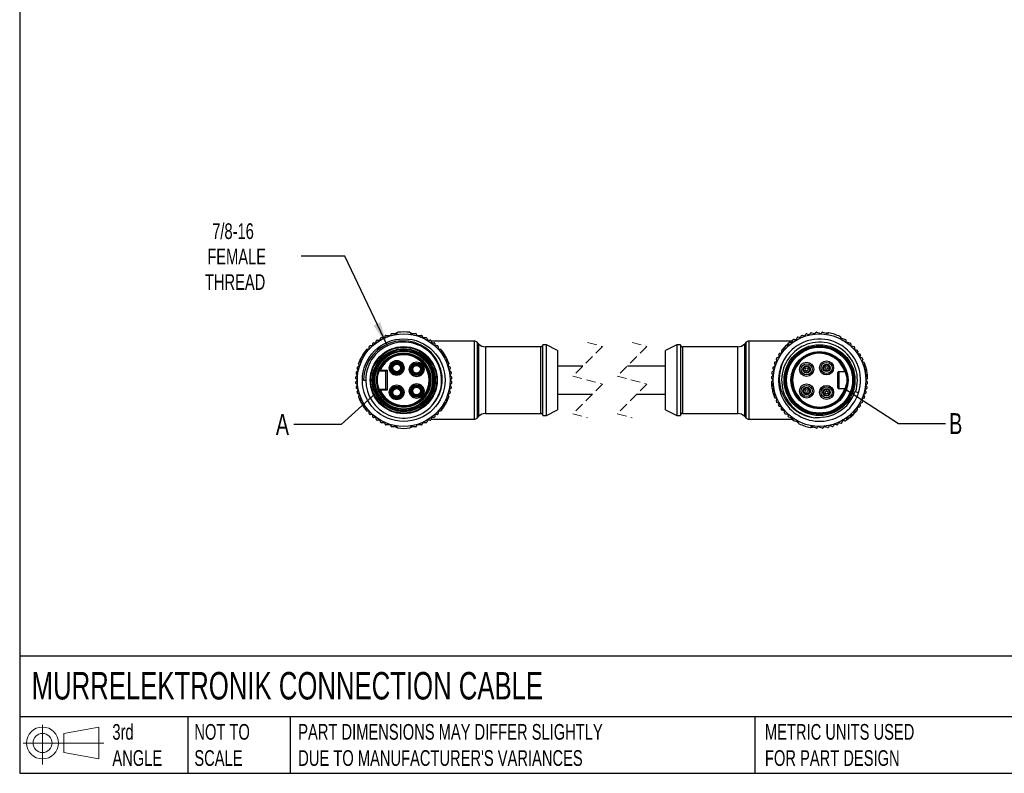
# Model space of a CAD drawing. Header units: millimetres. Extents: x 13 to 546, y 13 to 419.
# Tile 1 of 6: x 13 to 278, y 13 to 216. Entities that reach past the tile are written whole.
import ezdxf

# ---------------------------------------------------------------- set-up
doc = ezdxf.new("R2010")
doc.units = ezdxf.units.MM
doc.header["$LTSCALE"] = 2
doc.linetypes.add('SLD-Dashed', pattern=[1.905, 1.27, -0.635])
doc.linetypes.add('SLD-Solid', pattern=[0])
doc.layers.add('DIMENSIONS', color=140, linetype='SLD-Solid', lineweight=25)
doc.layers.add('TEXT', color=140, linetype='SLD-Solid', lineweight=25)
doc.layers.add('SLD-DEFPOINTS', color=7, linetype='Continuous')
doc.styles.add('SLDTEXTSTYLE0', font='TXT', dxfattribs={"width": 0.7})
doc.dimstyles.new('SLDDIMSTYLE0', dxfattribs={"dimtxt": 4.316016, "dimasz": 6.604, "dimexe": 0, "dimexo": 0.0625, "dimgap": 1.079004, "dimtad": 0, "dimtih": 1, "dimtoh": 1, "dimdec": 1, "dimrnd": 1e-09, "dimzin": 12, "dimdsep": 46, "dimtxsty": 'SLDTEXTSTYLE0', "dimsah": 1, "dimcen": 0, "dimadec": 0, "dimazin": 3, "dimtfac": 1, "dimtdec": 1, "dimtofl": 0, "dimtmove": 0, "dimatfit": 3, "dimfxl": 0, "dimfrac": 2, "dimtolj": 1, "dimtzin": 12, "dimarcsym": 0})
doc.dimstyles.new('SLDDIMSTYLE1', dxfattribs={"dimtxt": 0.18, "dimasz": 6.604, "dimexe": 0, "dimexo": 0.0625, "dimgap": 0, "dimtad": 0, "dimtih": 1, "dimtoh": 1, "dimdec": 0, "dimrnd": 1e-09, "dimzin": 0, "dimdsep": 46, "dimtxsty": 'Standard', "dimblk1": 'NONE', "dimblk2": 'NONE', "dimsah": 1, "dimcen": 0.09, "dimadec": 0, "dimazin": 0, "dimtfac": 6.604, "dimtdec": 0, "dimtofl": 0, "dimtmove": 0, "dimatfit": 3, "dimldrblk": 'NONE', "dimfxl": 0, "dimfrac": 2, "dimtolj": 1, "dimtzin": 0, "dimarcsym": 0})

# ---------------------------------------------------------------- blocks, each defined once
blk = doc.blocks.new('Block11')
at = {"color": 7, "linetype": 'SLD-Solid', "lineweight": 18}
for p, q in [((5.18, 10.62), (5.18, 0)), ((10.96, 8.33), (20.35, 10.06)), ((10.96, 3.19), (10.96, 8.33)), ((20.35, 10.06), (20.35, 1.46)), ((0, 5.76), (21.75, 5.76)), ((10.96, 3.19), (20.35, 1.46))]:
    blk.add_line(p, q, dxfattribs=at)
for radius in [4.3, 2.57]:
    blk.add_circle((5.18, 5.76), radius, dxfattribs=at)
blk = doc.blocks.new('Block12')
at = {"layer": 'SLD-DEFPOINTS'}
blk.add_blockref('Block11', (0, 0), dxfattribs=at)
blk = doc.blocks.new('_D')
at = {"layer": 'DIMENSIONS'}
for p, q in [((100.37, 152.11), (88.61, 152.11)), ((111.87, 127.96), (100.37, 152.11))]:
    blk.add_line(p, q, dxfattribs=at)
blk.add_solid([(111.87, 127.96), (109.95, 134.36), (108.12, 133.49)], dxfattribs=at)
at = {"layer": 'DIMENSIONS', "char_height": 4.233, "attachment_point": 1, "style": 'SLDTEXTSTYLE0'}
for s, insert in [('7/8-16', (64.62, 161)), ('FEMALE', (63.3, 154.14)), ('THREAD', (62.65, 147.28))]:
    blk.add_mtext(s, dxfattribs=dict(at, insert=insert))
blk = doc.blocks.new('_None')

msp = doc.modelspace()

# ---------------------------------------------------------------- linework, layer by layer
for p, q in [((110.24, 130.19), (111.06, 130.19)), ((111.5, 130.78), (112.64, 130.78)), ((113.01, 131.29), (114.4, 131.29)), ((114.61, 131.6), (114.07, 131.29)), ((118.5, 131.29), (117.95, 131.6)), ((118.16, 131.29), (119.56, 131.29)), ((119.92, 130.78), (121.07, 130.78)), ((121.51, 130.19), (122.32, 130.19)), ((224.98, 131.21), (225.58, 131.01)), ((229.23, 131.68), (230.55, 131.25)), ((230.85, 131.48), (230.23, 131.35)), ((234.44, 129.98), (234.02, 130.44)), ((107.2, 128.01), (107.71, 128.01)), ((107.91, 128.21), (107.91, 128.56)), ((108.11, 128.76), (108.61, 128.76)), ((109.12, 129.52), (109.76, 129.52)), ((122.81, 129.52), (123.44, 129.52)), ((135.37, 129.21), (123.68, 129.21)), ((123.96, 128.76), (124.46, 128.76)), ((124.66, 128.56), (124.66, 128.21)), ((124.86, 128.01), (125.37, 128.01)), ((135.37, 118.71), (135.37, 129.21)), ((136.55, 128.44), (136.08, 128.92)), ((136.08, 128.92), (136.08, 118.71)), ((136.55, 108.98), (136.55, 128.44)), ((153.28, 127.71), (138.32, 127.71)), ((138.32, 127.71), (138.32, 109.71)), ((153.28, 118.71), (153.28, 127.71)), ((154.78, 128.21), (153.78, 128.21)), ((153.78, 118.71), (153.78, 128.21)), ((157.78, 126.71), (154.78, 128.21)), ((154.78, 109.21), (154.78, 128.21)), ((189.93, 128.21), (186.93, 126.71)), ((190.93, 128.21), (189.93, 128.21)), ((189.93, 128.21), (189.93, 109.21)), ((190.93, 128.21), (190.93, 118.71)), ((206.39, 127.71), (191.43, 127.71)), ((191.43, 127.71), (191.43, 118.71)), ((206.39, 109.71), (206.39, 127.71)), ((208.63, 128.92), (208.16, 128.44)), ((208.16, 128.44), (208.16, 108.98)), ((208.63, 118.71), (208.63, 128.92)), ((220.76, 129.21), (209.34, 129.21)), ((209.34, 129.21), (209.34, 118.71)), ((221.22, 129.46), (221.06, 129.42)), ((222.18, 129.66), (222, 129.62)), ((234.12, 130.08), (235.45, 129.65)), ((106.09, 126.68), (105.95, 126.6)), ((106.94, 127.17), (106.77, 127.07)), ((125.8, 127.07), (125.62, 127.17)), ((126.61, 126.6), (126.47, 126.68)), ((157.78, 126.71), (157.78, 110.71)), ((186.93, 110.71), (186.93, 126.71)), ((218.28, 126.28), (218.22, 126.11)), ((218.29, 126.27), (218.25, 126.71)), ((218.58, 127.19), (218.53, 127.04)), ((104.28, 123.71), (104.28, 123.55)), ((104.28, 122.75), (104.28, 122.57)), ((128.28, 123.55), (128.28, 123.71)), ((128.28, 122.57), (128.28, 122.75)), ((164.61, 122.51), (157.78, 122.51)), ((186.93, 122.51), (176.61, 122.51)), ((240.06, 123.72), (239.93, 123.85)), ((240.7, 123), (240.59, 123.12)), ((111.48, 121.11), (109.55, 121.11)), ((109.99, 121.41), (111.78, 121.41)), ((111.78, 121.41), (111.48, 121.11)), ((111.48, 116.31), (111.48, 121.11)), ((111.78, 121.41), (111.78, 116.01)), ((215.86, 120.19), (215.61, 120.55)), ((233.33, 116.66), (233.33, 120.76)), ((233.63, 121.06), (233.63, 116.36)), ((233.63, 121.06), (235.39, 121.06)), ((241.34, 119.58), (241.39, 119.73)), ((105.44, 118.71), (106.03, 118.71)), ((135.37, 108.21), (135.37, 118.71)), ((136.08, 118.71), (136.08, 108.5)), ((153.28, 109.71), (153.28, 118.71)), ((153.78, 109.21), (153.78, 118.71)), ((190.93, 118.71), (190.93, 109.21)), ((191.43, 118.71), (191.43, 109.71)), ((208.63, 108.5), (208.63, 118.71)), ((209.34, 118.71), (209.34, 108.21)), ((215.52, 117.84), (215.47, 117.69)), ((215.82, 118.78), (215.77, 118.6)), ((241.03, 118.64), (241.09, 118.82)), ((104.28, 114.85), (104.28, 114.67)), ((109.55, 116.31), (111.48, 116.31)), ((111.78, 116.01), (109.99, 116.01)), ((111.78, 116.01), (111.48, 116.31)), ((128.28, 114.67), (128.28, 114.85)), ((157.78, 114.91), (167.16, 114.91)), ((179.16, 114.91), (186.93, 114.91)), ((216.15, 114.42), (216.26, 114.3)), ((235.39, 116.36), (233.63, 116.36)), ((238.14, 115.53), (237.95, 115.59)), ((238.96, 115.26), (238.14, 115.53)), ((104.28, 113.87), (104.28, 113.71)), ((128.28, 113.71), (128.28, 113.87)), ((216.8, 113.7), (216.92, 113.57)), ((105.95, 110.82), (106.09, 110.74)), ((106.77, 110.35), (106.94, 110.25)), ((107.71, 109.41), (107.2, 109.41)), ((107.91, 108.86), (107.91, 109.21)), ((124.66, 109.21), (124.66, 108.86)), ((125.37, 109.41), (124.86, 109.41)), ((125.62, 110.25), (125.8, 110.35)), ((126.47, 110.74), (126.61, 110.82)), ((136.08, 108.5), (136.55, 108.98)), ((138.32, 109.71), (153.28, 109.71)), ((153.78, 109.21), (154.78, 109.21)), ((154.78, 109.21), (157.78, 110.71)), ((186.93, 110.71), (189.93, 109.21)), ((189.93, 109.21), (190.93, 109.21)), ((191.43, 109.71), (206.39, 109.71)), ((208.16, 108.98), (208.63, 108.5)), ((238.28, 110.23), (238.33, 110.38)), ((238.58, 111.14), (238.63, 111.31)), ((108.61, 108.66), (108.11, 108.66)), ((109.76, 107.9), (109.12, 107.9)), ((111.06, 107.22), (110.24, 107.22)), ((112.64, 106.64), (111.5, 106.64)), ((121.07, 106.64), (119.92, 106.64)), ((122.32, 107.22), (121.51, 107.22)), ((123.44, 107.9), (122.81, 107.9)), ((123.68, 108.21), (135.37, 108.21)), ((124.46, 108.66), (123.96, 108.66)), ((209.34, 108.21), (221.35, 108.21)), ((222.73, 107.34), (221.41, 107.77)), ((222.41, 107.44), (222.83, 106.98)), ((234.67, 107.76), (234.85, 107.8)), ((235.63, 107.96), (235.79, 108)), ((114.4, 106.13), (113.01, 106.13)), ((114.07, 106.13), (114.61, 105.82)), ((117.95, 105.82), (118.5, 106.13)), ((119.56, 106.13), (118.16, 106.13)), ((226.01, 105.94), (226.62, 106.07)), ((227.63, 105.74), (226.3, 106.17))]:
    msp.add_line(p, q)
at = {"color": 7, "linetype": 'SLD-Dashed', "lineweight": 18}
for p, q in [((169.88, 127.78), (161.88, 119.78)), ((165.88, 128.86), (169.88, 127.78)), ((181.88, 127.78), (173.88, 119.78)), ((177.88, 128.86), (181.88, 127.78)), ((161.88, 119.78), (169.88, 117.63)), ((173.88, 119.78), (181.88, 117.63)), ((169.88, 117.63), (161.88, 109.63)), ((181.88, 117.63), (173.88, 109.63)), ((161.88, 109.63), (165.88, 108.56)), ((173.88, 109.63), (177.88, 108.56))]:
    msp.add_line(p, q, dxfattribs=at)
at = {"flags": 128}
for points in [[(111.26, 130.36), (111.28, 130.5), (111.3, 130.62)], [(112.84, 130.93), (112.88, 131.09), (112.91, 131.21)], [(114.4, 131.29), (114.56, 131.47), (114.67, 131.61)], [(117.89, 131.61), (118.04, 131.43), (118.16, 131.29)], [(119.65, 131.21), (119.7, 131.05), (119.73, 130.93)], [(121.27, 130.62), (121.29, 130.47), (121.31, 130.36)], [(222.24, 129.74), (222.32, 129.98), (222.39, 130.16)], [(222.68, 130.37), (222.95, 130.29), (223.16, 130.22)], [(223.42, 130.34), (223.48, 130.53), (223.52, 130.67)], [(223.78, 130.8), (224.05, 130.71), (224.26, 130.64)], [(224.49, 130.72), (224.64, 130.95), (224.75, 131.13)], [(225.81, 131.09), (225.93, 131.28), (226.03, 131.42)], [(226.26, 131.5), (226.69, 131.36), (227.03, 131.25)], [(227.27, 131.35), (227.34, 131.47), (227.39, 131.58)], [(227.63, 131.67), (228.24, 131.47), (228.72, 131.31)], [(228.95, 131.4), (229.04, 131.53), (229.11, 131.64)], [(230.55, 131.25), (230.75, 131.37), (230.91, 131.47)], [(233.97, 130.47), (234.05, 130.25), (234.12, 130.08)], [(123.37, 111.31), (124.24, 112.21), (124.98, 113.22), (125.8, 114.75), (126.36, 116.39), (126.63, 118.11), (126.61, 119.85), (126.3, 121.56), (125.7, 123.21), (124.84, 124.73), (123.73, 126.09), (122.41, 127.26), (120.91, 128.18), (119.27, 128.84), (117.54, 129.23), (115.76, 129.31), (113.99, 129.1), (112.28, 128.59), (110.67, 127.81), (109.21, 126.76), (107.95, 125.48), (106.91, 124.01), (106.13, 122.38), (105.63, 120.57), (105.44, 118.71)], [(106.97, 127.27), (106.98, 127.52), (106.98, 127.72)], [(108.81, 128.9), (108.88, 129.17), (108.93, 129.37)], [(109.95, 129.67), (110.01, 129.88), (110.05, 130.05)], [(122.52, 130.05), (122.57, 129.84), (122.62, 129.67)], [(123.64, 129.37), (123.71, 129.11), (123.76, 128.9)], [(125.58, 127.72), (125.59, 127.47), (125.6, 127.27)], [(219.13, 127.29), (219.14, 127.54), (219.14, 127.73)], [(219.44, 128.03), (219.69, 128.03), (219.89, 128.04)], [(220.08, 128.21), (220.11, 128.46), (220.14, 128.66)], [(220.46, 128.92), (220.71, 128.9), (220.91, 128.88)], [(221.12, 129.03), (221.18, 129.28), (221.22, 129.47)], [(221.57, 129.69), (221.82, 129.65), (222.01, 129.61)], [(235.52, 129.55), (235.51, 129.38), (235.5, 129.25)], [(235.64, 129.05), (236.25, 128.85), (236.73, 128.7)], [(236.86, 128.48), (236.84, 128.33), (236.83, 128.22)], [(236.96, 128), (237.4, 127.86), (237.74, 127.75)], [(237.88, 127.55), (237.86, 127.33), (237.85, 127.16)], [(104.84, 124.77), (105.08, 124.86), (105.27, 124.92)], [(105.4, 125.15), (105.35, 125.39), (105.31, 125.59)], [(105.54, 125.93), (105.78, 125.99), (105.98, 126.04)], [(106.13, 126.25), (106.11, 126.5), (106.09, 126.7)], [(106.35, 127.02), (106.6, 127.05), (106.8, 127.08)], [(125.77, 127.08), (126.02, 127.04), (126.21, 127.02)], [(126.47, 126.7), (126.46, 126.45), (126.44, 126.25)], [(126.59, 126.04), (126.84, 125.98), (127.03, 125.93)], [(127.25, 125.59), (127.21, 125.34), (127.17, 125.15)], [(127.3, 124.92), (127.54, 124.84), (127.72, 124.77)], [(217, 124.79), (217.23, 124.88), (217.42, 124.94)], [(217.55, 125.17), (217.51, 125.41), (217.47, 125.61)], [(217.7, 125.96), (217.94, 126.01), (218.13, 126.06)], [(218.51, 127.04), (218.76, 127.07), (218.96, 127.09)], [(237.99, 126.95), (238.33, 126.84), (238.59, 126.76)], [(238.73, 126.56), (238.72, 126.29), (238.7, 126.07)], [(238.84, 125.87), (239.11, 125.79), (239.32, 125.72)], [(239.45, 125.46), (239.39, 125.28), (239.34, 125.13)], [(239.47, 124.88), (239.74, 124.79), (239.95, 124.73)], [(103.83, 122.26), (104.05, 122.39), (104.22, 122.49)], [(104.3, 122.74), (104.2, 122.97), (104.12, 123.16)], [(104.27, 123.54), (104.5, 123.65), (104.68, 123.74)], [(104.78, 123.97), (104.71, 124.21), (104.66, 124.4)], [(127.91, 124.4), (127.84, 124.16), (127.79, 123.97)], [(127.89, 123.74), (128.12, 123.63), (128.29, 123.54)], [(128.44, 123.16), (128.35, 122.92), (128.27, 122.74)], [(128.35, 122.49), (128.57, 122.36), (128.73, 122.26)], [(215.98, 122.28), (216.2, 122.42), (216.37, 122.52)], [(216.45, 122.77), (216.35, 123), (216.28, 123.18)], [(216.43, 123.57), (216.65, 123.67), (216.83, 123.76)], [(216.94, 124), (216.86, 124.24), (216.81, 124.42)], [(240.07, 124.38), (239.99, 124.14), (239.94, 123.95)], [(240.04, 123.71), (240.27, 123.6), (240.45, 123.52)], [(240.59, 123.13), (240.5, 122.9), (240.42, 122.72)], [(240.5, 122.47), (240.72, 122.34), (240.88, 122.24)], [(103.37, 119.59), (103.55, 119.77), (103.69, 119.9)], [(103.72, 120.16), (103.58, 120.37), (103.47, 120.53)], [(103.53, 120.94), (103.73, 121.09), (103.89, 121.21)], [(103.94, 121.47), (103.82, 121.69), (103.73, 121.86)], [(109.55, 121.11), (109.79, 121.28), (109.99, 121.41)], [(128.84, 121.86), (128.72, 121.64), (128.63, 121.47)], [(128.68, 121.21), (128.88, 121.06), (129.04, 120.94)], [(129.1, 120.53), (128.96, 120.32), (128.85, 120.16)], [(128.88, 119.9), (129.06, 119.73), (129.2, 119.59)], [(215.51, 119.62), (215.69, 119.79), (215.84, 119.93)], [(215.68, 120.96), (215.88, 121.12), (216.03, 121.24)], [(216.09, 121.49), (215.97, 121.71), (215.88, 121.88)], [(240.99, 121.84), (240.87, 121.62), (240.78, 121.44)], [(240.83, 121.19), (241.03, 121.03), (241.18, 120.91)], [(241.25, 120.5), (241.11, 120.3), (240.99, 120.14)], [(241.02, 119.88), (241.2, 119.7), (241.34, 119.57)], [(103.64, 118.84), (103.47, 119.03), (103.35, 119.18)], [(103.35, 118.24), (103.51, 118.43), (103.64, 118.58)], [(103.69, 117.52), (103.51, 117.69), (103.37, 117.83)], [(103.47, 116.89), (103.61, 117.1), (103.72, 117.26)], [(128.85, 117.26), (128.99, 117.05), (129.1, 116.89)], [(129.2, 117.83), (129.02, 117.65), (128.88, 117.52)], [(129.22, 119.18), (129.06, 118.99), (128.93, 118.84)], [(128.93, 118.58), (129.09, 118.39), (129.22, 118.24)], [(215.78, 118.86), (215.62, 119.06), (215.49, 119.21)], [(215.49, 118.26), (215.65, 118.45), (215.78, 118.6)], [(215.83, 117.54), (215.65, 117.71), (215.51, 117.85)], [(215.6, 116.91), (215.75, 117.12), (215.86, 117.28)], [(240.99, 117.23), (241.13, 117.03), (241.24, 116.86)], [(241.34, 117.8), (241.16, 117.63), (241.02, 117.49)], [(241.37, 119.15), (241.2, 118.96), (241.07, 118.81)], [(241.07, 118.56), (241.24, 118.36), (241.36, 118.21)], [(103.89, 116.21), (103.69, 116.36), (103.53, 116.48)], [(103.73, 115.56), (103.85, 115.78), (103.94, 115.95)], [(104.22, 114.92), (104, 115.06), (103.83, 115.16)], [(104.12, 114.26), (104.22, 114.5), (104.3, 114.68)], [(109.99, 116.01), (109.74, 116.18), (109.55, 116.31)], [(128.27, 114.68), (128.37, 114.45), (128.44, 114.26)], [(128.73, 115.16), (128.52, 115.03), (128.35, 114.92)], [(128.63, 115.95), (128.75, 115.73), (128.84, 115.56)], [(129.04, 116.48), (128.84, 116.33), (128.68, 116.21)], [(216.02, 116.23), (215.82, 116.38), (215.67, 116.5)], [(215.86, 115.58), (215.98, 115.8), (216.08, 115.98)], [(216.35, 114.95), (216.14, 115.08), (215.97, 115.18)], [(216.26, 114.29), (216.35, 114.52), (216.43, 114.7)], [(240.41, 114.65), (240.5, 114.42), (240.58, 114.24)], [(240.87, 115.13), (240.66, 115), (240.49, 114.9)], [(240.77, 115.93), (240.88, 115.71), (240.98, 115.54)], [(241.18, 116.45), (240.98, 116.3), (240.82, 116.18)], [(104.68, 113.68), (104.45, 113.79), (104.27, 113.88)], [(104.66, 113.02), (104.73, 113.26), (104.78, 113.45)], [(105.27, 112.5), (105.03, 112.58), (104.84, 112.65)], [(105.31, 111.83), (105.36, 112.08), (105.4, 112.27)], [(127.17, 112.27), (127.22, 112.03), (127.25, 111.83)], [(127.72, 112.65), (127.49, 112.56), (127.3, 112.5)], [(127.79, 113.45), (127.86, 113.21), (127.91, 113.02)], [(128.29, 113.88), (128.07, 113.77), (127.89, 113.68)], [(216.81, 113.71), (216.58, 113.82), (216.41, 113.9)], [(216.79, 113.04), (216.86, 113.28), (216.91, 113.47)], [(217.38, 112.54), (217.11, 112.63), (216.9, 112.69)], [(217.4, 111.96), (217.46, 112.14), (217.51, 112.29)], [(218.01, 111.55), (217.74, 111.63), (217.53, 111.7)], [(239.3, 112.25), (239.35, 112.01), (239.38, 111.81)], [(239.85, 112.63), (239.62, 112.54), (239.43, 112.48)], [(239.92, 113.42), (239.99, 113.18), (240.04, 113)], [(240.43, 113.85), (240.2, 113.75), (240.02, 113.66)], [(105.98, 111.38), (105.73, 111.44), (105.54, 111.49)], [(106.09, 110.72), (106.11, 110.97), (106.13, 111.17)], [(106.8, 110.34), (106.55, 110.38), (106.35, 110.4)], [(106.98, 109.7), (106.98, 109.95), (106.97, 110.15)], [(125.6, 110.15), (125.59, 109.9), (125.58, 109.7)], [(126.21, 110.4), (125.97, 110.37), (125.77, 110.34)], [(126.44, 111.17), (126.46, 110.92), (126.47, 110.72)], [(127.03, 111.49), (126.78, 111.43), (126.59, 111.38)], [(218.12, 110.86), (218.14, 111.13), (218.15, 111.35)], [(218.86, 110.46), (218.52, 110.57), (218.26, 110.66)], [(218.98, 109.87), (218.99, 110.09), (219, 110.26)], [(219.89, 109.42), (219.45, 109.56), (219.12, 109.67)], [(219.99, 108.94), (220.01, 109.09), (220.03, 109.2)], [(236.77, 109.21), (236.74, 108.96), (236.71, 108.76)], [(237.42, 109.39), (237.17, 109.39), (236.97, 109.38)], [(237.72, 110.13), (237.71, 109.88), (237.71, 109.68)], [(238.34, 110.38), (238.09, 110.35), (237.9, 110.32)], [(238.57, 111.15), (238.59, 110.9), (238.6, 110.7)], [(239.16, 111.46), (238.91, 111.41), (238.72, 111.36)], [(108.93, 108.05), (108.86, 108.31), (108.81, 108.52)], [(110.05, 107.37), (109.99, 107.58), (109.95, 107.75)], [(111.3, 106.8), (111.28, 106.95), (111.26, 107.06)], [(112.91, 106.21), (112.87, 106.36), (112.84, 106.49)], [(119.73, 106.49), (119.69, 106.33), (119.65, 106.21)], [(121.31, 107.06), (121.29, 106.92), (121.27, 106.8)], [(122.62, 107.75), (122.56, 107.54), (122.52, 107.37)], [(123.76, 108.52), (123.69, 108.25), (123.64, 108.05)], [(221.21, 108.37), (220.6, 108.57), (220.13, 108.72)], [(221.34, 107.87), (221.35, 108.04), (221.35, 108.17)], [(222.89, 106.95), (222.8, 107.17), (222.73, 107.34)], [(229.53, 108.75), (228.36, 108.59), (227.15, 108.57)], [(231.04, 106.32), (230.92, 106.14), (230.83, 106)], [(231.87, 106.21), (231.54, 106.32), (231.27, 106.41)], [(232.36, 106.7), (232.22, 106.47), (232.1, 106.29)], [(233.08, 106.62), (232.81, 106.71), (232.59, 106.78)], [(233.44, 107.08), (233.38, 106.89), (233.33, 106.75)], [(234.17, 107.05), (233.9, 107.13), (233.69, 107.2)], [(234.62, 107.68), (234.53, 107.44), (234.47, 107.26)], [(235.28, 107.73), (235.04, 107.77), (234.84, 107.81)], [(235.74, 108.39), (235.68, 108.14), (235.63, 107.95)], [(236.39, 108.5), (236.14, 108.52), (235.95, 108.54)], [(114.67, 105.81), (114.52, 105.99), (114.4, 106.13)], [(118.16, 106.13), (118.01, 105.95), (117.89, 105.81)], [(226.3, 106.17), (226.1, 106.05), (225.95, 105.95)], [(227.9, 106.02), (227.81, 105.89), (227.74, 105.78)], [(229.22, 105.75), (228.62, 105.95), (228.13, 106.1)], [(229.58, 106.07), (229.51, 105.95), (229.46, 105.84)], [(230.6, 105.92), (230.16, 106.06), (229.82, 106.17)]]:
    msp.add_lwpolyline(points, dxfattribs=at)
for centre, radius in [((116.28, 118.71), 12.5), ((228.43, 118.71), 12.5), ((116.28, 118.71), 11.15), ((116.28, 118.71), 9.05), ((116.28, 118.71), 8.9), ((228.43, 118.71), 9.55), ((228.43, 118.71), 9.25), ((228.43, 118.71), 9.05), ((228.43, 118.71), 8.9), ((116.28, 118.71), 8.5), ((116.28, 118.71), 8.3), ((116.28, 118.71), 8), ((116.28, 118.71), 7.8), ((116.28, 118.71), 7.35), ((228.43, 118.71), 7.7), ((114.38, 122.01), 2), ((114.38, 122.01), 1.7), ((114.38, 122.01), 1.5), ((114.38, 122.01), 1.3), ((114.38, 122.01), 1.25), ((114.38, 122.01), 1.05), ((114.38, 122.01), 1.02), ((119.76, 121.63), 2), ((119.76, 121.63), 1.7), ((119.76, 121.63), 1.5), ((119.76, 121.63), 1.3), ((119.76, 121.63), 1.25), ((119.76, 121.63), 1.05), ((119.76, 121.63), 1.03), ((224.95, 121.63), 1.9), ((224.95, 121.63), 1.5), ((224.95, 121.63), 1), ((224.95, 121.63), 0.91), ((224.95, 121.63), 0.806), ((230.33, 122.01), 1.9), ((230.33, 122.01), 1.5), ((230.33, 122.01), 1), ((230.33, 122.01), 0.91), ((230.33, 122.01), 0.806), ((230.33, 122.01), 0.397), ((224.95, 121.63), 0.397), ((114.38, 115.41), 2), ((114.38, 115.41), 1.7), ((114.38, 115.41), 1.5), ((119.76, 115.79), 2), ((119.76, 115.79), 1.7), ((119.76, 115.79), 1.5), ((119.76, 115.79), 1.3), ((119.76, 115.79), 1.25), ((224.95, 115.79), 1.9), ((224.95, 115.79), 1.5), ((230.33, 115.41), 1.9), ((230.33, 115.41), 1.5), ((114.38, 115.41), 1.3), ((114.38, 115.41), 1.25), ((114.38, 115.41), 1.05), ((114.38, 115.41), 1.03), ((119.76, 115.79), 1.05), ((119.76, 115.79), 1.03), ((224.95, 115.79), 1), ((224.95, 115.79), 0.91), ((224.95, 115.79), 0.806), ((224.95, 115.79), 0.397), ((230.33, 115.41), 1), ((230.33, 115.41), 0.91), ((230.33, 115.41), 0.806), ((230.33, 115.41), 0.397)]:
    msp.add_circle(centre, radius)
for centre, radius, start, end in [((110.24, 129.99), 0.2, 89.9987, 165.0013), ((111.06, 130.39), 0.2, 270.0013, 349.999), ((111.5, 130.58), 0.2, 90.0005, 170.0001), ((112.64, 130.98), 0.2, 269.9997, 345.001), ((113.01, 131.19), 0.1, 90.0004, 164.9989), ((116.28, 118.71), 13, 82.8888, 97.1112), ((119.56, 131.19), 0.1, 15.0008, 89.9999), ((119.92, 130.98), 0.2, 195.0001, 270.0004), ((121.07, 130.58), 0.2, 9.9998, 89.9996), ((121.51, 130.39), 0.2, 189.9974, 270.0024), ((122.32, 129.99), 0.2, 14.999, 90.001), ((222.58, 130.09), 0.2, 117.2022, 160.3385), ((228.42, 118.72), 12.99, 116.2127, 117.2014), ((223.23, 130.41), 0.2, 251.8876, 341.8885), ((223.71, 130.61), 0.2, 71.888, 161.8877), ((224.32, 130.83), 0.2, 251.8876, 326.8879), ((224.92, 131.02), 0.2, 71.8896, 146.8859), ((225.64, 131.2), 0.2, 251.8871, 326.889), ((226.19, 131.31), 0.2, 71.8875, 146.888), ((227.09, 131.44), 0.2, 251.8892, 331.8865), ((227.57, 131.48), 0.2, 71.8878, 151.8885), ((228.78, 131.5), 0.2, 251.8875, 326.888), ((229.19, 131.59), 0.1, 71.8869, 146.8887), ((228.43, 118.71), 13, 64.7766, 78.9991), ((116.27, 118.73), 10.24, 316.848, 180.1325), ((107.18, 127.71), 0.2, 135.3142, 178.4521), ((116.36, 118.64), 13.1, 134.3291, 135.3094), ((107.71, 128.21), 0.2, 269.9993, 0.0017), ((108.11, 128.56), 0.2, 89.9997, 179.9992), ((108.61, 128.96), 0.2, 270.0007, 344.9989), ((109.12, 129.32), 0.2, 89.9969, 165.0048), ((109.76, 129.72), 0.2, 270.0018, 344.9981), ((122.81, 129.72), 0.2, 195.0003, 269.9998), ((123.44, 129.32), 0.2, 15.0012, 89.9992), ((123.96, 128.96), 0.2, 195.0014, 269.999), ((124.46, 128.56), 0.2, 359.9997, 90.0003), ((124.86, 128.21), 0.2, 179.9996, 270.0004), ((116.26, 118.69), 13.03, 44.6879, 45.6736), ((125.38, 127.71), 0.2, 1.5495, 44.6841), ((135.37, 128.21), 1, 45.0001, 89.9997), ((138.32, 130.21), 2.5, 225, 269.9999), ((153.28, 128.21), 0.5, 269.9999, 360), ((191.43, 128.21), 0.5, 180, 270.0001), ((206.39, 130.21), 2.5, 270.0001, 315), ((209.34, 128.21), 1, 90.0001, 134.9999), ((228.43, 118.71), 10.22, 341.8879, 262.8497), ((228.43, 118.71), 13, 135.2013, 139.2679), ((219.34, 127.73), 0.2, 135.2043, 178.3377), ((228.48, 118.66), 13.07, 134.5756, 135.1988), ((228.43, 118.71), 13, 129.2013, 134.5745), ((219.44, 127.83), 0.2, 91.4353, 134.5746), ((228.43, 118.71), 11.08, 341.8879, 142.8476), ((219.88, 128.24), 0.2, 271.4347, 352.3417), ((220.34, 128.63), 0.2, 129.2006, 172.3398), ((228.45, 118.68), 13.03, 128.5758, 129.2007), ((228.43, 118.71), 13, 124.5076, 128.5746), ((220.45, 128.72), 0.2, 85.4351, 128.5739), ((220.92, 129.08), 0.2, 265.4354, 346.3401), ((221.42, 129.42), 0.2, 123.2021, 166.3413), ((228.49, 118.61), 13.12, 122.5773, 123.1979), ((221.54, 129.5), 0.2, 79.4346, 122.5746), ((222.05, 129.81), 0.2, 259.4338, 340.3422), ((235.42, 129.55), 0.1, 356.8897, 71.8893), ((235.7, 129.24), 0.2, 176.8892, 251.8867), ((236.67, 128.51), 0.2, 351.8955, 71.8806), ((237.02, 128.19), 0.2, 171.8817, 251.8944), ((237.68, 127.56), 0.2, 356.8892, 71.8866), ((116.29, 118.71), 13, 147.3139, 152.6861), ((105.2, 125.11), 0.2, 289.546, 10.4531), ((105.51, 125.62), 0.2, 147.3177, 190.4517), ((116.24, 118.74), 12.95, 146.6853, 147.3142), ((116.29, 118.71), 13, 142.6202, 146.6864), ((105.59, 125.74), 0.2, 103.5465, 146.6861), ((105.93, 126.23), 0.2, 283.5458, 4.4557), ((106.29, 126.71), 0.2, 141.3114, 184.4554), ((116.08, 118.88), 12.73, 140.6795, 141.3191), ((106.38, 126.82), 0.2, 97.5476, 140.6862), ((106.77, 127.27), 0.2, 277.5464, 358.4538), ((116.28, 118.71), 7.15, 199.6129, 160.3871), ((116.28, 118.71), 6.85, 203.2136, 156.7864), ((125.8, 127.27), 0.2, 181.5484, 262.4527), ((126.19, 126.82), 0.2, 39.3166, 82.4495), ((116.27, 118.7), 13.02, 38.6868, 39.3124), ((126.28, 126.71), 0.2, 355.5482, 38.685), ((126.64, 126.23), 0.2, 175.5476, 256.4522), ((116.29, 118.71), 13, 33.3128, 37.3806), ((126.98, 125.74), 0.2, 33.3131, 76.4527), ((116.32, 118.74), 12.95, 32.6858, 33.3147), ((127.37, 125.11), 0.2, 169.5485, 250.4523), ((127.06, 125.62), 0.2, 349.5481, 32.6854), ((116.28, 118.71), 13, 27.3133, 32.6868), ((228.43, 118.69), 11.07, 145.2519, 341.9985), ((217.35, 125.13), 0.2, 289.4342, 10.3421), ((217.67, 125.64), 0.2, 147.1999, 190.3418), ((228.37, 118.75), 12.94, 146.5735, 147.2032), ((217.74, 125.76), 0.2, 103.4338, 146.5754), ((228.23, 119.17), 10.65, 144.1701, 264.2164), ((218.09, 126.25), 0.2, 283.4345, 4.3404), ((218.45, 126.73), 0.2, 141.2013, 184.3408), ((228.43, 118.71), 13, 140.5748, 141.2014), ((218.54, 126.84), 0.2, 97.4347, 140.5743), ((218.93, 127.29), 0.2, 277.4371, 358.338), ((228.43, 118.71), 7.39, 8.9387, 351.0613), ((228.43, 118.71), 7.25, 18.9133, 341.0867), ((238.05, 127.15), 0.2, 176.8862, 251.8896), ((238.53, 126.57), 0.2, 356.8885, 71.8874), ((238.9, 126.06), 0.2, 176.8854, 251.8907), ((239.26, 125.53), 0.2, 341.8892, 71.8855), ((239.53, 125.07), 0.2, 161.8862, 251.8885), ((103.94, 122.09), 0.2, 121.5464, 164.6874), ((104.31, 123.23), 0.2, 159.3139, 202.4511), ((116.44, 118.65), 13.17, 158.6899, 159.3086), ((104.36, 123.36), 0.2, 115.547, 158.6882), ((104.11, 122.67), 0.2, 301.5418, 22.4585), ((116.28, 118.71), 13, 153.3136, 157.3802), ((104.85, 124.46), 0.2, 153.314, 196.454), ((116.38, 118.66), 13.11, 152.69, 153.3115), ((104.59, 123.92), 0.2, 295.5525, 16.4476), ((104.91, 124.58), 0.2, 109.5495, 152.6822), ((127.66, 124.58), 0.2, 27.3164, 70.45), ((127.98, 123.92), 0.2, 163.549, 244.451), ((116.19, 118.66), 13.11, 26.6885, 27.31), ((127.72, 124.46), 0.2, 343.5456, 26.6892), ((116.29, 118.71), 13, 22.6196, 26.687), ((128.46, 122.67), 0.2, 157.5478, 238.4519), ((128.21, 123.36), 0.2, 21.3116, 64.4533), ((116.35, 118.73), 12.93, 20.6858, 21.3157), ((128.26, 123.23), 0.2, 337.551, 20.684), ((128.63, 122.09), 0.2, 15.3163, 58.45), ((228.51, 118.69), 13.09, 164.5779, 165.2002), ((216.09, 122.11), 0.2, 121.4335, 164.5754), ((216.46, 123.25), 0.2, 159.1999, 202.3416), ((228.46, 118.7), 13.04, 158.5758, 159.2006), ((216.51, 123.39), 0.2, 115.4341, 158.5756), ((216.26, 122.69), 0.2, 301.4363, 22.3408), ((217, 124.48), 0.2, 153.2002, 196.3406), ((228.41, 118.72), 12.98, 152.5742, 153.2017), ((216.74, 123.94), 0.2, 295.4341, 16.3424), ((217.07, 124.61), 0.2, 109.4367, 152.5742), ((240.13, 123.89), 0.2, 163.4361, 244.3375), ((228.39, 118.69), 13.05, 26.5756, 27.5601), ((239.87, 124.44), 0.2, 343.4341, 26.5763), ((240.61, 122.64), 0.2, 157.4333, 238.3417), ((240.36, 123.34), 0.2, 21.2011, 64.3409), ((228.48, 118.73), 12.94, 20.5735, 21.2029), ((240.41, 123.21), 0.2, 337.4369, 20.5716), ((228.43, 118.71), 13, 15.2011, 19.2684), ((240.78, 122.07), 0.2, 15.2082, 58.3335), ((103.51, 119.45), 0.2, 133.5508, 176.6871), ((116.41, 118.69), 13.13, 170.6893, 171.3096), ((103.63, 120.64), 0.2, 171.3157, 214.4524), ((103.65, 120.78), 0.2, 127.5451, 170.6882), ((103.55, 120.05), 0.2, 313.5512, 34.4491), ((103.9, 121.95), 0.2, 165.3139, 208.4501), ((116.38, 118.69), 13.1, 164.69, 165.312), ((103.76, 121.37), 0.2, 307.5472, 28.4505), ((116.28, 118.71), 7.15, 160.3873, 199.6127), ((128.8, 121.37), 0.2, 151.5466, 232.4541), ((129.01, 120.05), 0.2, 145.5487, 226.451), ((116.19, 118.69), 13.1, 14.688, 15.31), ((128.67, 121.95), 0.2, 331.5477, 14.6883), ((128.92, 120.78), 0.2, 9.3153, 52.4515), ((128.94, 120.64), 0.2, 325.5493, 8.6825), ((116.16, 118.69), 13.13, 8.6904, 9.3107), ((129.06, 119.45), 0.2, 3.3144, 46.4528), ((215.65, 119.47), 0.2, 133.4302, 176.5784), ((228.43, 118.71), 13, 170.5752, 171.2017), ((215.78, 120.67), 0.2, 171.1988, 214.3431), ((215.8, 120.81), 0.2, 127.4351, 170.5745), ((215.7, 120.07), 0.2, 313.4365, 34.3389), ((216.05, 121.98), 0.2, 165.1992, 208.3425), ((215.91, 121.4), 0.2, 307.4323, 28.3432), ((233.63, 120.76), 0.3, 89.9999, 179.9998), ((231.05, 119.18), 4.73, 8.2163, 23.3885), ((234.22, 118.69), 1.91, 0.4574, 37.6016), ((240.95, 121.35), 0.2, 151.4369, 232.3402), ((241.16, 120.02), 0.2, 145.4376, 226.3373), ((228.33, 118.68), 13.1, 14.5762, 15.198), ((240.81, 121.93), 0.2, 331.432, 14.576), ((228.43, 118.71), 13, 9.2007, 14.5746), ((241.06, 120.76), 0.2, 9.1999, 52.3386), ((241.08, 120.62), 0.2, 325.4335, 8.5778), ((228.54, 118.73), 12.89, 8.572, 9.2041), ((228.43, 118.71), 13, 4.5072, 8.5756), ((241.21, 119.42), 0.2, 3.2067, 46.3366), ((116.06, 118.72), 12.78, 176.68, 177.3175), ((103.5, 119.31), 0.2, 177.3117, 220.456), ((103.5, 118.11), 0.2, 139.5426, 182.6896), ((116.06, 118.7), 12.78, 182.6825, 183.32), ((103.51, 117.97), 0.2, 183.3044, 226.4576), ((103.63, 116.78), 0.2, 145.5433, 188.6886), ((103.48, 118.71), 0.2, 319.548, 40.452), ((103.55, 117.37), 0.2, 325.5533, 46.4465), ((116.28, 118.71), 10.25, 180, 313.7573), ((129.01, 117.37), 0.2, 133.5474, 214.4528), ((129.08, 118.71), 0.2, 139.5466, 220.4534), ((128.94, 116.78), 0.2, 351.3149, 34.4532), ((129.06, 117.97), 0.2, 313.5485, 356.6842), ((129.07, 119.31), 0.2, 319.5456, 2.6866), ((129.07, 118.11), 0.2, 357.3144, 40.4533), ((116.14, 118.7), 13.15, 2.69, 3.3095), ((116.14, 118.72), 13.15, 356.6905, 357.31), ((228.45, 118.71), 13.02, 176.5747, 177.2003), ((215.64, 119.33), 0.2, 177.2022, 220.3389), ((215.64, 118.13), 0.2, 139.4377, 182.5732), ((228.33, 118.7), 12.9, 182.5728, 183.2042), ((215.65, 117.99), 0.2, 183.1983, 226.3424), ((228.42, 118.71), 13, 184.5074, 188.5749), ((215.77, 116.8), 0.2, 145.4365, 188.5747), ((215.63, 118.73), 0.2, 319.4349, 40.3398), ((215.69, 117.4), 0.2, 325.4334, 46.3415), ((231.29, 118.17), 4.48, 336.1974, 352.1978), ((234.16, 118.75), 1.97, 322.9997, 358.9413), ((241.15, 117.35), 0.2, 133.4331, 214.3422), ((241.23, 118.68), 0.2, 139.4329, 220.3434), ((241.08, 116.75), 0.2, 351.2024, 34.3396), ((241.2, 117.94), 0.2, 313.4358, 356.5728), ((241.21, 118.08), 0.2, 357.2022, 40.3389), ((241.21, 119.28), 0.2, 319.4347, 2.5762), ((228.41, 118.71), 13.02, 356.5747, 357.2003), ((228.15, 118.7), 13.28, 2.5803, 3.1937), ((116.41, 118.73), 13.13, 188.6904, 189.3107), ((103.65, 116.64), 0.2, 189.312, 232.4548), ((103.9, 115.46), 0.2, 151.5477, 194.6883), ((116.38, 118.73), 13.1, 194.688, 195.31), ((103.94, 115.33), 0.2, 195.3131, 238.4532), ((103.76, 116.05), 0.2, 331.5475, 52.4549), ((104.31, 114.19), 0.2, 157.5542, 200.6808), ((104.11, 114.75), 0.2, 337.5437, 58.456), ((128.46, 114.75), 0.2, 121.5464, 202.4539), ((128.26, 114.19), 0.2, 339.3139, 22.4511), ((128.8, 116.05), 0.2, 127.5473, 208.4519), ((128.63, 115.33), 0.2, 301.549, 344.6847), ((116.19, 118.73), 13.1, 344.69, 345.312), ((128.67, 115.46), 0.2, 345.311, 28.453), ((128.92, 116.64), 0.2, 307.5476, 350.6856), ((116.16, 118.73), 13.13, 350.6893, 351.3096), ((228.31, 118.69), 12.89, 188.572, 189.2041), ((215.79, 116.66), 0.2, 189.2014, 232.3395), ((228.43, 118.71), 13, 189.2013, 194.5744), ((216.04, 115.49), 0.2, 151.4366, 194.5743), ((228.52, 118.74), 13.1, 194.5762, 195.198), ((216.07, 115.35), 0.2, 195.202, 238.3419), ((228.43, 118.71), 13, 195.2011, 199.2684), ((215.9, 116.07), 0.2, 331.4356, 52.3399), ((216.44, 114.21), 0.2, 157.4338, 200.5746), ((216.25, 114.78), 0.2, 337.436, 58.3405), ((228.43, 118.71), 10.02, 276.3225, 341.8879), ((233.63, 116.66), 0.3, 180.0002, 270.0001), ((240.59, 114.73), 0.2, 121.434, 202.3414), ((240.39, 114.16), 0.2, 339.1977, 22.3409), ((240.94, 116.02), 0.2, 127.437, 208.3385), ((240.77, 115.31), 0.2, 301.4335, 344.5754), ((228.57, 118.67), 12.85, 344.5692, 345.2031), ((240.8, 115.44), 0.2, 345.2057, 28.3361), ((241.05, 116.61), 0.2, 307.4298, 350.5799), ((228.55, 118.69), 12.88, 350.5707, 351.2032), ((116.44, 118.77), 13.17, 200.6914, 201.3101), ((104.36, 114.06), 0.2, 201.3165, 244.4483), ((116.28, 118.71), 13, 202.6198, 206.6864), ((104.85, 112.96), 0.2, 163.5441, 206.6878), ((116.38, 118.76), 13.11, 206.6885, 207.31), ((104.59, 113.5), 0.2, 343.5504, 64.4495), ((104.91, 112.84), 0.2, 207.3176, 250.4506), ((116.29, 118.71), 13, 207.3139, 212.6861), ((105.2, 112.31), 0.2, 349.545, 70.4559), ((105.51, 111.8), 0.2, 169.5466, 212.6841), ((116.24, 118.68), 12.95, 212.6858, 213.3147), ((105.59, 111.68), 0.2, 213.3143, 256.4532), ((116.29, 118.71), 13, 213.3136, 217.3798), ((116.29, 118.71), 13, 322.6194, 326.6872), ((126.98, 111.68), 0.2, 283.5466, 326.6877), ((116.32, 118.68), 12.95, 326.6853, 327.3142), ((127.37, 112.31), 0.2, 109.5469, 190.4522), ((116.28, 118.71), 13, 327.3132, 332.6867), ((127.06, 111.8), 0.2, 327.3128, 10.4537), ((127.66, 112.84), 0.2, 289.548, 332.6856), ((127.98, 113.5), 0.2, 115.5488, 196.4512), ((116.19, 118.76), 13.11, 332.69, 333.3115), ((116.29, 118.71), 13, 333.313, 337.3804), ((127.72, 112.96), 0.2, 333.3125, 16.4527), ((128.21, 114.06), 0.2, 295.547, 338.6882), ((116.35, 118.69), 12.93, 338.6843, 339.3142), ((228.37, 118.69), 12.94, 200.5735, 201.2029), ((216.49, 114.08), 0.2, 201.2011, 244.3409), ((216.98, 112.98), 0.2, 163.4371, 206.5733), ((228.43, 118.71), 13, 206.5747, 207.5627), ((216.72, 113.53), 0.2, 343.4334, 64.3416), ((217.32, 112.35), 0.2, 341.8878, 71.8882), ((217.59, 111.89), 0.2, 161.887, 251.8877), ((217.95, 111.36), 0.2, 356.887, 71.8891), ((239.11, 111.66), 0.2, 283.4338, 326.5754), ((228.3, 118.79), 13.15, 326.5785, 327.1982), ((239.5, 112.29), 0.2, 109.4325, 190.3452), ((239.19, 111.78), 0.2, 327.2015, 10.3431), ((239.79, 112.81), 0.2, 289.4346, 332.5743), ((240.11, 113.48), 0.2, 115.4387, 196.3378), ((228.54, 118.65), 12.87, 332.5729, 333.2057), ((239.85, 112.94), 0.2, 333.2002, 16.3406), ((240.34, 114.03), 0.2, 295.4311, 338.5765), ((228.71, 118.6), 12.69, 338.5687, 339.2104), ((105.93, 111.19), 0.2, 355.5465, 76.452), ((106.29, 110.71), 0.2, 175.5482, 218.685), ((116.08, 118.54), 12.73, 218.6809, 219.3205), ((106.38, 110.6), 0.2, 219.3097, 262.4564), ((106.77, 110.14), 0.2, 1.5473, 82.4525), ((107.18, 109.71), 0.2, 181.5527, 224.681), ((116.36, 118.78), 13.1, 224.6906, 225.6709), ((107.71, 109.21), 0.2, 359.9981, 90.0009), ((124.86, 109.21), 0.2, 89.9993, 180.0007), ((116.26, 118.73), 13.03, 314.3264, 315.3121), ((125.38, 109.71), 0.2, 315.3142, 358.4521), ((125.8, 110.14), 0.2, 97.5472, 178.4518), ((126.19, 110.6), 0.2, 277.5505, 320.6833), ((116.27, 118.72), 13.02, 320.6876, 321.3132), ((126.28, 110.71), 0.2, 321.3143, 4.4525), ((126.64, 111.19), 0.2, 103.5485, 184.4516), ((138.32, 107.21), 2.5, 90.0001, 135), ((153.28, 109.21), 0.5, 0, 90.0001), ((191.43, 109.21), 0.5, 89.9999, 180), ((206.39, 107.21), 2.5, 45, 89.9999), ((218.32, 110.85), 0.2, 176.887, 251.8874), ((218.8, 110.27), 0.2, 356.887, 71.8888), ((219.18, 109.86), 0.2, 176.8874, 251.887), ((219.83, 109.23), 0.2, 351.8887, 71.886), ((220.19, 108.91), 0.2, 171.8859, 251.8887), ((228.43, 118.71), 13, 309.2008, 314.575), ((236.97, 109.18), 0.2, 91.431, 172.3443), ((237.41, 109.59), 0.2, 271.4341, 314.5747), ((228.31, 118.82), 13.16, 314.5788, 315.1977), ((228.43, 118.71), 13, 315.2013, 319.2679), ((237.51, 109.69), 0.2, 315.2029, 358.3364), ((237.92, 110.13), 0.2, 97.4385, 178.3366), ((238.31, 110.58), 0.2, 277.4365, 320.5725), ((228.35, 118.77), 13.1, 320.5783, 321.2002), ((238.4, 110.69), 0.2, 321.1984, 4.3437), ((238.77, 111.17), 0.2, 103.4345, 184.3404), ((108.11, 108.86), 0.2, 180.0002, 270.0009), ((108.61, 108.46), 0.2, 14.9985, 90.0019), ((109.12, 108.1), 0.2, 194.9972, 270.001), ((109.76, 107.7), 0.2, 15.0016, 89.9985), ((110.24, 107.42), 0.2, 194.9995, 270.0006), ((111.06, 107.02), 0.2, 9.999, 90.0007), ((111.5, 106.84), 0.2, 189.9987, 270.0007), ((112.64, 106.44), 0.2, 15.0001, 89.9993), ((119.92, 106.44), 0.2, 89.9997, 164.9998), ((121.07, 106.84), 0.2, 270.0005, 350.0001), ((121.51, 107.02), 0.2, 89.9975, 170.0027), ((122.32, 107.42), 0.2, 270.0009, 344.9991), ((122.81, 107.7), 0.2, 90.0011, 164.9988), ((123.44, 108.1), 0.2, 269.9989, 345.0007), ((123.96, 108.46), 0.2, 90.0007, 164.9989), ((124.46, 108.86), 0.2, 270.0004, 359.9996), ((135.37, 109.21), 1, 270.0003, 314.9999), ((209.34, 109.21), 1, 225.0001, 269.9999), ((221.15, 108.18), 0.2, 356.8887, 71.8857), ((221.44, 107.87), 0.1, 176.889, 251.8871), ((228.43, 118.71), 13, 244.7766, 258.9991), ((231.21, 106.22), 0.2, 71.8882, 146.8873), ((231.93, 106.4), 0.2, 251.8908, 326.8847), ((232.53, 106.59), 0.2, 71.8878, 146.8883), ((233.14, 106.81), 0.2, 251.8879, 341.8878), ((233.63, 107.01), 0.2, 71.8876, 161.8885), ((228.43, 118.7), 12.99, 296.2127, 297.2014), ((234.28, 107.33), 0.2, 297.2031, 340.3398), ((234.8, 107.61), 0.2, 79.4361, 160.339), ((235.32, 107.92), 0.2, 259.4344, 302.5742), ((228.4, 118.76), 13.05, 302.5765, 303.2004), ((235.44, 108), 0.2, 303.1996, 346.3438), ((235.93, 108.34), 0.2, 85.4354, 166.3401), ((228.43, 118.71), 13, 304.508, 308.5745), ((236.41, 108.7), 0.2, 265.4352, 308.5746), ((228.36, 118.8), 13.11, 308.5768, 309.1979), ((236.52, 108.79), 0.2, 309.2033, 352.337), ((113.01, 106.23), 0.1, 195.0044, 269.9964), ((116.28, 118.71), 13, 262.8888, 277.1112), ((119.56, 106.23), 0.1, 269.9985, 345.0008), ((227.66, 105.83), 0.1, 251.8869, 326.8887), ((228.07, 105.91), 0.2, 71.8876, 146.8885), ((229.28, 105.94), 0.2, 251.8881, 331.8876), ((229.76, 105.98), 0.2, 71.886, 151.8897), ((230.66, 106.11), 0.2, 251.8867, 326.8894)]:
    msp.add_arc(centre, radius, start, end)
at = {"layer": 'TEXT'}
for p, q in [((12.7, 419.1), (12.7, 12.7)), ((546.1, 44.25), (12.7, 44.25)), ((546.1, 27.94), (12.7, 27.94)), ((58.09, 27.94), (58.09, 12.7)), ((85.67, 27.94), (85.67, 12.7)), ((210.97, 27.94), (210.97, 12.7)), ((12.7, 12.7), (546.1, 12.7))]:
    msp.add_line(p, q, dxfattribs=at)
for centre, radius in [((116.28, 118.71), 7.15), ((228.43, 118.71), 7.39)]:
    msp.add_circle(centre, radius, dxfattribs=at)

# ---------------------------------------------------------------- block references
at = {"layer": 'SLD-DEFPOINTS'}
msp.add_blockref('Block12', (13.68, 15.11), dxfattribs=at)

# ---------------------------------------------------------------- texts
at = {"layer": 'TEXT', "attachment_point": 1, "style": 'SLDTEXTSTYLE0'}
for s, insert, char_height in [('A', (81.81, 109.59), 5.64), ('B', (263.41, 109.81), 5.64), ('MURRELEKTRONIK CONNECTION CABLE', (15.93, 40.01), 7.4083), ('3rd^JANGLE', (37.7, 25.99), 4.233), ('NOT TO^JSCALE', (59.81, 25.99), 4.2333), ("PART DIMENSIONS MAY DIFFER SLIGHTLY ^JDUE TO MANUFACTURER'S VARIANCES", (87.83, 25.99), 4.2333), ('METRIC UNITS USED ^JFOR PART DESIGN', (213.71, 25.99), 4.2333)]:
    msp.add_mtext(s, dxfattribs=dict(at, insert=insert, char_height=char_height))

# ---------------------------------------------------------------- dimensions: what is measured, and where the dimension line sits
at = {"layer": 'DIMENSIONS'}
dim = msp.add_diameter_dim_2p(p1=(120.69, 109.46), p2=(111.87, 127.96), text='7/8-16\\PFEMALE\\PTHREAD', dimstyle='SLDDIMSTYLE0', override={"dimpost": '<>'}, dxfattribs=at)
dim.commit()
dim.dimension.update_dxf_attribs({"geometry": '_D', "text_midpoint": (74.37, 152.11), "dimtype": 163})

# ---------------------------------------------------------------- leaders
at = {"layer": 'TEXT', "has_arrowhead": 0}
for points in [[(109.65, 116.04), (99.37, 106.77), (86.67, 106.77)], [(235.42, 116.3), (249.71, 106.99), (262.41, 106.99)]]:
    msp.add_leader(points, dimstyle='SLDDIMSTYLE1', dxfattribs=at)

doc.saveas('drawing.dxf')
